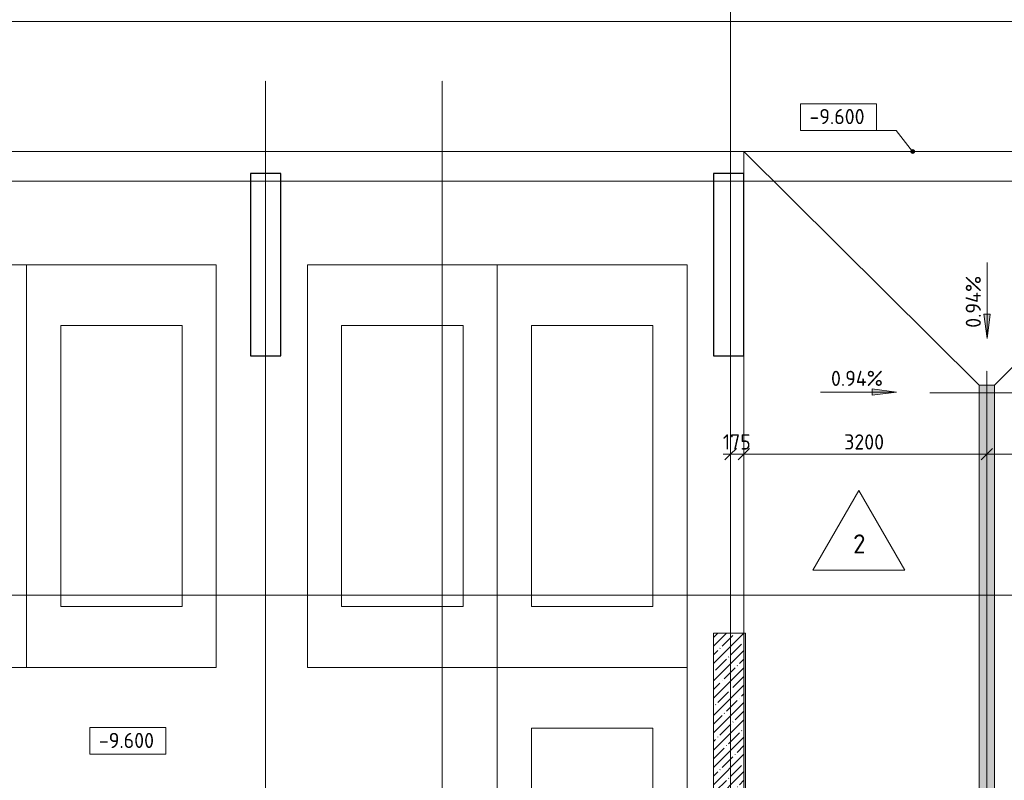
# Model space of a CAD drawing. Header units: millimetres. Extents: x -4136 to 63268, y -10605 to 130973.
# Tile 41 of 47: x 17435 to 30405, y 91413 to 101425. Entities that reach past the tile are written whole.
import ezdxf

# ---------------------------------------------------------------- set-up
doc = ezdxf.new("R2010")
doc.units = ezdxf.units.MM
doc.linetypes.add('4_ Штрихпунктир_ 10 х 2 мм', pattern=[14, 10, -2, 0, -2])
doc.linetypes.add('4_ Штрихпунктир_ 15 х 2 мм', pattern=[19, 15, -2, 0, -2])
for name, color, linetype, lineweight in [('A-ANNO-DIMS', 7, 'Continuous', 5), ('A-ANNO-DIMS-100', 7, 'Continuous', 5), ('A-DETL', 7, 'Continuous', 25), ('A-FLOR', 7, 'Continuous', 13), ('A-FLOR-IDEN', 7, 'Continuous', 5), ('A-GENM', 7, 'Continuous', 13), ('A-WALL', 7, 'Continuous', 13), ('A-WALL-PATT', 7, 'Continuous', 13), ('C-PRKG', 7, 'Continuous', 13), ('G-ANNO-DIMS', 7, 'Continuous', 5), ('M-EQPM', 7, 'Continuous', 13), ('S-COLS', 7, 'Continuous', 25), ('S-GRID', 7, 'Continuous', 5)]:
    doc.layers.add(name, color=color, linetype=linetype, lineweight=lineweight)
doc.styles.add('GOST Common_2', font='GOST_Common.ttf', dxfattribs={"height": 250})
doc.styles.add('GOST Common_3', font='GOST_Common.ttf', dxfattribs={"height": 200})
doc.dimstyles.new('2_мм', dxfattribs={"dimscale": 304.8, "dimtxt": 201.142999, "dimasz": 0.492126, "dimexe": 0.328084, "dimexo": 0.492126, "dimgap": 0, "dimtad": 1, "dimdec": 0, "dimdsep": 46, "dimtxsty": 'GOST Common_3', "dimblk1": 'OBLIQUE', "dimblk2": 'OBLIQUE', "dimsah": 1, "dimcen": 0.09, "dimdle": 0.328084, "dimadec": 5, "dimazin": 2, "dimtfac": 1, "dimtdec": 4, "dimtix": 1, "dimtmove": 0, "dimatfit": 3, "dimfxl": 1, "dimtvp": 1, "dimtolj": 1, "dimtzin": 0, "dimarcsym": 2})

# ---------------------------------------------------------------- blocks, each defined once
blk = doc.blocks.new('Наметкина 10_РД_АР_П_Отделка_R21_rvt-1--02_Подвал_МП_часть А')
at = {"layer": 'A-WALL-PATT', "lineweight": 5}
h = blk.add_hatch(dxfattribs=at)
h.set_pattern_fill('FP_16', color=256, style=0, pattern_type=2)
h.set_pattern_definition([(0, (0, 0), (203.2, 50.8), [3.353, -149.047, 3.353, -149.047, -812.8]), (0, (0, 0), (203.2, 50.8), [-304.8, 3.353, -301.447, 3.353, -149.047, -355.6]), (0, (0, 0), (203.2, 50.8), [-762, 3.353, -98.247, 3.353, -250.647]), (120, (76.2, 25.4), (-145.59409, 150.576362), [3.353, -149.047, 3.353, -149.047, -812.8]), (120, (76.2, 25.4), (-145.59409, 150.576362), [-304.8, 3.353, -301.447, 3.353, -149.047, -355.6]), (120, (76.2, 25.4), (-145.59409, 150.576362), [-762, 3.353, -98.247, 3.353, -250.647]), (240, (101.6, 127), (-57.60591, -201.376362), [3.353, -149.047, 3.353, -149.047, -812.8]), (240, (101.6, 127), (-57.60591, -201.376362), [-304.8, 3.353, -301.447, 3.353, -149.047, -355.6]), (240, (101.6, 127), (-57.60591, -201.376362), [-762, 3.353, -98.247, 3.353, -250.647])])
h.paths.add_polyline_path([(26995, 86700), (26995, 93350), (26975, 93350), (26975, 86700)])
at = {"layer": 'A-WALL'}
for p, q in [((26975, 93350), (26975, 86700)), ((26995, 93350), (26975, 93350)), ((26995, 86700), (26995, 93350))]:
    blk.add_line(p, q, dxfattribs=at)
blk = doc.blocks.new('АР_Машиноместо - 4900x2400_М__5300х2500_-V11--02_Подвал_МП_часть А')
at = {"layer": 'C-PRKG'}
for p, q in [((2500, 0), (0, 0)), ((0, 0), (0, -5300)), ((2500, 0), (2500, -5300)), ((450, -800), (450, -4500)), ((450, -800), (2050, -800)), ((2050, -800), (2050, -4500)), ((450, -4500), (2050, -4500)), ((2500, -5300), (0, -5300))]:
    blk.add_line(p, q, dxfattribs=at)
blk = doc.blocks.new('АР_Машиноместо - 4900x2400_М__5300х2500_-3113489--02_Подвал_МП_часть А')
at = {"layer": 'C-PRKG'}
for p, q in [((2500, 5300), (0, 5300)), ((0, 0), (0, 5300)), ((2500, 0), (2500, 5300)), ((450, 4500), (2050, 4500)), ((450, 800), (450, 4500)), ((2050, 800), (2050, 4500)), ((450, 800), (2050, 800)), ((2500, 0), (0, 0))]:
    blk.add_line(p, q, dxfattribs=at)
blk = doc.blocks.new('АР_Лоток - 200х100h_ЛВ1-7240441--02_Подвал_МП_часть А')
at = {"layer": 'M-EQPM', "true_color": 0xdddddd}
blk.add_hatch(color=254, dxfattribs=at).paths.add_polyline_path([(0, -100), (11815, -100), (11814.21875, 100), (0, 100)])
at = {"layer": 'M-EQPM'}
blk.add_line((0, 100), (0, -100), dxfattribs=at)
blk = doc.blocks.new('АР-Заполнение деф_ шва - Д_ш_-4425338--02_Подвал_МП_часть А')
at = {"layer": 'A-GENM'}
blk.add_line((0, 25), (43650, 25), dxfattribs=at)
blk = doc.blocks.new('Высотные отметки - Frame_2-749557--02_Подвал_МП_часть А')
at = {"layer": 'G-ANNO-DIMS'}
for p, q in [((-5, 3.5), (-5, 0)), ((5, 3.5), (-5, 3.5)), ((5, 0), (5, 3.5)), ((-5, 0), (5, 0))]:
    blk.add_line(p, q, dxfattribs=at)
blk = doc.blocks.new('DIMBLOCK57--02_Подвал_МП_часть А')
at = {"layer": 'A-ANNO-DIMS-100'}
for p, q in [((26800, 95662), (26800, 95806)), ((26975, 93500), (26975, 95806)), ((26700, 95706), (26975, 95706)), ((26800, 95706), (26800, 95662)), ((26975, 95706), (26975, 93500))]:
    blk.add_line(p, q, dxfattribs=at)
at = {"layer": 'A-ANNO-DIMS-100', "lineweight": 25}
for p, q in [((26800, 95706), (26875, 95781)), ((26975, 95706), (27050, 95781)), ((26800, 95706), (26725, 95631)), ((26975, 95706), (26900, 95631))]:
    blk.add_line(p, q, dxfattribs=at)
at = {"layer": 'A-ANNO-DIMS-100', "color": 0, "insert": (26697, 95967), "char_height": 200, "width": 458.2, "attachment_point": 1, "line_spacing_factor": 1.022761, "style": 'GOST Common_3'}
blk.add_mtext('175', dxfattribs=at)
blk = doc.blocks.new('_Oblique')
at = {"color": 0, "linetype": 'ByBlock', "lineweight": -2}
blk.add_line((-0.5, -0.5), (0.5, 0.5), dxfattribs=at)
blk = doc.blocks.new('DIMBLOCK58--02_Подвал_МП_часть А')
at = {"layer": 'A-ANNO-DIMS-100'}
for p, q in [((26975, 93500), (26975, 95806)), ((30175, 95662), (30175, 95806)), ((26975, 95706), (30175, 95706)), ((26975, 95706), (26975, 93500)), ((30175, 95706), (30175, 95662))]:
    blk.add_line(p, q, dxfattribs=at)
at = {"layer": 'A-ANNO-DIMS-100', "lineweight": 25}
for p, q in [((26975, 95706), (27050, 95781)), ((30175, 95706), (30250, 95781)), ((26975, 95706), (26900, 95631)), ((30175, 95706), (30100, 95631))]:
    blk.add_line(p, q, dxfattribs=at)
at = {"layer": 'A-ANNO-DIMS-100', "color": 0, "insert": (28295, 95967), "char_height": 200, "width": 670.93, "attachment_point": 1, "line_spacing_factor": 1.022761, "style": 'GOST Common_3'}
blk.add_mtext('3200', dxfattribs=at)
blk = doc.blocks.new('DIMBLOCK59--02_Подвал_МП_часть А')
at = {"layer": 'A-ANNO-DIMS-100'}
for p, q in [((30175, 95662), (30175, 95806)), ((33350, 95662), (33350, 95806)), ((30175, 95706), (33350, 95706)), ((30175, 95706), (30175, 95662)), ((33350, 95706), (33350, 95662))]:
    blk.add_line(p, q, dxfattribs=at)
at = {"layer": 'A-ANNO-DIMS-100', "lineweight": 25}
for p, q in [((30175, 95706), (30250, 95781)), ((33350, 95706), (33425, 95781)), ((30175, 95706), (30100, 95631)), ((33350, 95706), (33275, 95631))]:
    blk.add_line(p, q, dxfattribs=at)
at = {"layer": 'A-ANNO-DIMS-100', "color": 0, "insert": (31502, 95967), "char_height": 200, "width": 625.93, "attachment_point": 1, "line_spacing_factor": 1.022761, "style": 'GOST Common_3'}
blk.add_mtext('3175', dxfattribs=at)
blk = doc.blocks.new('Марка полов - Марка полов-4106608--02_Подвал_МП_часть А')
at = {"layer": 'A-FLOR-IDEN'}
for p, q in [((0, 7), (-6.06, -3.5)), ((6.06, -3.5), (0, 7)), ((-6.06, -3.5), (6.06, -3.5))]:
    blk.add_line(p, q, dxfattribs=at)

msp = doc.modelspace()

# ---------------------------------------------------------------- hatches: boundary and pattern name
at = {"layer": 'A-WALL-PATT', "lineweight": 5}
h = msp.add_hatch(dxfattribs=at)
h.set_pattern_fill('FP_3', color=256, style=0, pattern_type=2)
h.set_pattern_definition([(45, (0, 0), (-114.04925, 114.04925), []), (45, (114.05, 0), (-114.04925, 114.04925), [201.612, -40.322, 3.353, -36.97])])
h.paths.add_polyline_path([(26906.802008, 86950), (26975, 86950), (26975, 93350), (26575, 93350), (26575, 86950)])
at = {"layer": 'G-ANNO-DIMS'}
h = msp.add_hatch(color=256, dxfattribs=at)
edge = h.paths.add_edge_path()
edge.add_arc((29196.887405, 99690), 25, 0, 360)
for points in [[(30177.602545, 97230.500828), (30219.402213, 97548.000828), (30135.802877, 97548.000828)], [(30177.602545, 97230.500828), (30219.402213, 97548.000828), (30135.802877, 97548.000828)], [(28982.634001, 96522.568313), (28665.134001, 96564.367981), (28665.134001, 96480.768645)]]:
    msp.add_hatch(color=256, dxfattribs=at).paths.add_polyline_path(points)

# ---------------------------------------------------------------- linework, layer by layer
at = {"layer": 'A-DETL', "linetype": '4_ Штрихпунктир_ 15 х 2 мм', "lineweight": 5}
for p, q in [((30175, 83205), (30175, 96805)), ((31060, 96515), (29420, 96515))]:
    msp.add_line(p, q, dxfattribs=at)
at = {"layer": 'A-FLOR'}
for p, q in [((600, 101400), (44400, 101400)), ((46400, 99690), (600, 99690)), ((26975, 99400), (26975, 99690)), ((30075, 96614.21875), (26975, 99690)), ((33350, 99690), (30275, 96615)), ((26975, 93350), (26975, 97000)), ((30075, 84800), (30075, 96615)), ((30275, 96615), (30075, 96615)), ((30275, 96615), (30275, 84600))]:
    msp.add_line(p, q, dxfattribs=at)
at = {"layer": 'A-WALL'}
for p, q in [((26575, 93350), (26575, 88095)), ((26975, 93350), (26575, 93350)), ((26975, 86700), (26975, 93350))]:
    msp.add_line(p, q, dxfattribs=at)
at = {"layer": 'G-ANNO-DIMS'}
for p, q in [((28980.261678, 99968.754633), (28219.862374, 99968.754633)), ((29196.887405, 99690), (28980.261678, 99968.754633)), ((30177.602545, 98230.500828), (30177.602545, 97230.500828)), ((30177.602545, 98230.500828), (30177.602545, 97230.500828)), ((30219.402213, 97548.000828), (30135.802877, 97548.000828)), ((30135.802877, 97548.000828), (30177.602545, 97230.500828)), ((30219.402213, 97548.000828), (30135.802877, 97548.000828)), ((30135.802877, 97548.000828), (30177.602545, 97230.500828)), ((30177.602545, 97230.500828), (30219.402213, 97548.000828)), ((30177.602545, 97230.500828), (30219.402213, 97548.000828)), ((27982.634001, 96522.568313), (28982.634001, 96522.568313)), ((28982.634001, 96522.568313), (28665.134001, 96564.367981)), ((28665.134001, 96564.367981), (28665.134001, 96480.768645)), ((28665.134001, 96480.768645), (28982.634001, 96522.568313))]:
    msp.add_line(p, q, dxfattribs=at)
msp.add_circle((29196.887405, 99690), 25, dxfattribs=at)
at = {"layer": 'S-COLS'}
for p, q in [((20475, 99400), (20475, 97000)), ((20875, 99400), (20475, 99400)), ((20875, 97000), (20875, 99400)), ((26575, 99400), (26575, 97000)), ((26975, 99400), (26575, 99400)), ((26975, 97000), (26975, 99400)), ((20475, 97000), (20875, 97000)), ((26575, 97000), (26975, 97000))]:
    msp.add_line(p, q, dxfattribs=at)
at = {"layer": 'S-GRID', "linetype": '4_ Штрихпунктир_ 10 х 2 мм'}
for p, q in [((26800, 30441.966891), (26800, 128906.889941)), ((20675, 31375.395721), (20675, 100620.828093)), ((23000, 31375.395721), (23000, 100620.828093)), ((47600, 99300), (-3336.345051, 99300)), ((38983.503377, 99300), (-2313.623038, 99300)), ((38983.503377, 93850), (-2313.623038, 93850))]:
    msp.add_line(p, q, dxfattribs=at)

# ---------------------------------------------------------------- block references
at = {"lineweight": 5}
msp.add_blockref('Наметкина 10_РД_АР_П_Отделка_R21_rvt-1--02_Подвал_МП_часть А', (0, 0), dxfattribs=at)
at = {"layer": 'A-FLOR-IDEN', "xscale": 99.99999999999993, "yscale": 99.99999999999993, "zscale": 99.99999999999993}
msp.add_blockref('Марка полов - Марка полов-4106608--02_Подвал_МП_часть А', (28490.234228, 94528.228046), dxfattribs=at)
at = {"layer": 'A-GENM', "rotation": 180}
msp.add_blockref('АР-Заполнение деф_ шва - Д_ш_-4425338--02_Подвал_МП_часть А', (44350, 101425), dxfattribs=at)
at = {"layer": 'C-PRKG'}
for p in [(15025, 98200), (21225, 98200)]:
    msp.add_blockref('АР_Машиноместо - 4900x2400_М__5300х2500_-V11--02_Подвал_МП_часть А', p, dxfattribs=at)
at = {"layer": 'C-PRKG', "rotation": 180}
for p in [(20025, 98200), (26225, 98200), (26225, 92900)]:
    msp.add_blockref('АР_Машиноместо - 4900x2400_М__5300х2500_-3113489--02_Подвал_МП_часть А', p, dxfattribs=at)
at = {"layer": 'G-ANNO-DIMS', "xscale": 99.99999999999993, "yscale": 99.99999999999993, "zscale": 99.99999999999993}
for p in [(28219.862374, 99968.754633), (18860.203416, 91756.34467)]:
    msp.add_blockref('Высотные отметки - Frame_2-749557--02_Подвал_МП_часть А', p, dxfattribs=at)
at = {"layer": 'M-EQPM', "rotation": 90}
msp.add_blockref('АР_Лоток - 200х100h_ЛВ1-7240441--02_Подвал_МП_часть А', (30175, 84800), dxfattribs=at)

# ---------------------------------------------------------------- texts
at = {"layer": 'A-FLOR-IDEN', "insert": (28413.357945, 94650.289718), "char_height": 250, "width": 216.455625, "attachment_point": 1, "style": 'GOST Common_2'}
msp.add_mtext('\\fGOST Common|b0|i0|c204|p34|;2', dxfattribs=at)
at = {"layer": 'G-ANNO-DIMS', "char_height": 200, "attachment_point": 1, "line_spacing_factor": 1.022761, "style": 'GOST Common_3'}
for s, insert, width in [('-9.600', (27837.705847, 100250.120294), 917.17566319), ('0.94%', (28121.596651, 96803.933974), 866.4896397), ('-9.600', (18478.04689, 92037.71033), 917.17566319)]:
    msp.add_mtext(s, dxfattribs=dict(at, insert=insert, width=width))
at = {"layer": 'G-ANNO-DIMS', "insert": (29896.236885, 97369.463478), "char_height": 200, "width": 866.4896397, "attachment_point": 1, "rotation": 90, "line_spacing_factor": 1.022761, "style": 'GOST Common_3'}
msp.add_mtext('0.94%', dxfattribs=at)
msp.add_mtext('0.94%', dxfattribs=at)

# ---------------------------------------------------------------- dimensions: what is measured, and where the dimension line sits
at = {"layer": 'A-ANNO-DIMS'}
for base, p1, p2, override, picture, middle in [((26975, 95705.893768), (26800, 95811.959785), (26975, 93350), {"dimpost": '<>', "dimfxl": 2468.171587}, 'DIMBLOCK57--02_Подвал_МП_часть А', (26887.5, 95805.893768)), ((30175, 95705.893768), (26975, 93350), (30175, 95811.959785), {"dimpost": '<>', "dimfxl": 4037.480153}, 'DIMBLOCK58--02_Подвал_МП_часть А', (28575, 95805.893768)), ((33350, 95705.893768), (30175, 95811.959785), (33350, 95811.959785), {"dimpost": '<>', "dimfxl": 3175}, 'DIMBLOCK59--02_Подвал_МП_часть А', (31762.5, 95805.893768))]:
    dim = msp.add_linear_dim(base=base, p1=p1, p2=p2, dimstyle='2_мм', override=override, dxfattribs=at)
    dim.commit()
    dim.dimension.update_dxf_attribs({"geometry": picture, "text_midpoint": middle})

doc.saveas('drawing.dxf')
